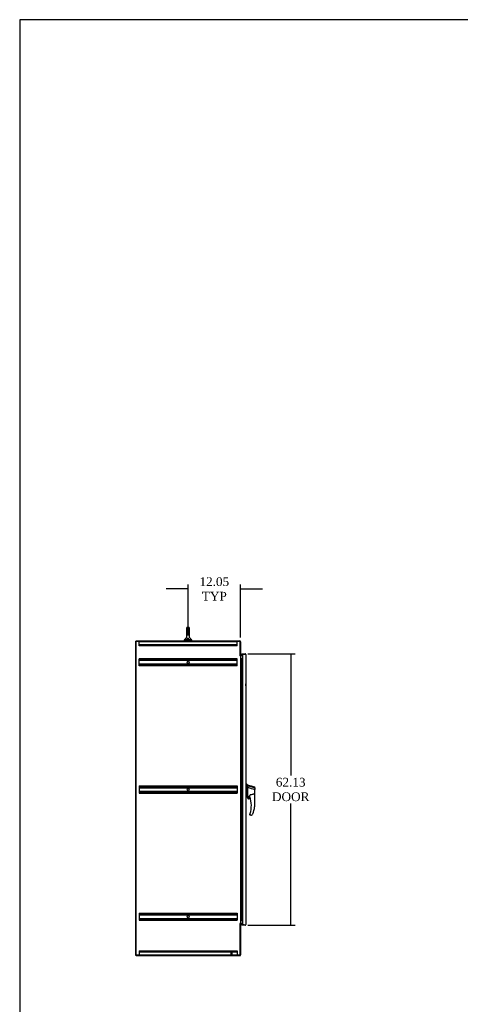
# Model space of a CAD drawing. Header units: inches. Extents: x 0 to 536, y 3 to 364.
# Tile 2 of 10: x 0 to 101, y 138 to 364. Entities that reach past the tile are written whole.
import ezdxf
from ezdxf.lldxf.tags import DXFTag

# ---------------------------------------------------------------- set-up
doc = ezdxf.new("R2010")
doc.units = ezdxf.units.IN
doc.header["$MEASUREMENT"] = 0
for name, color, linetype in [('COM42890-3', 7, 'Continuous'), ('COM44037', 7, 'Continuous'), ('COM48816', 7, 'Continuous'), ('COM54578-60', 7, 'Continuous'), ('COM70839-3', 7, 'Continuous'), ('COM71121-4', 7, 'Continuous'), ('COM71122-8', 7, 'Continuous'), ('COM71123-8', 7, 'Continuous'), ('Default', 7, 'Continuous'), ('GSK11033', 7, 'Continuous'), ('HAN13066', 7, 'Continuous'), ('LAB11936', 7, 'Continuous'), ('SCS00680', 7, 'Continuous'), ('STD21878', 7, 'Continuous'), ('WAF25362', 7, 'Continuous'), ('WAM254785', 7, 'Continuous')]:
    doc.layers.add(name, color=color, linetype=linetype)
doc.styles.add('SEACAD_Times_New_Roman', font='times.ttf')
tags = doc.linetypes.add('HIDDEN2', pattern=[0.1875, 0.125, -0.0625]).pattern_tags.tags
tags[6:7] = [DXFTag(74, 4), DXFTag(75, 0), DXFTag(340, '0'), DXFTag(46, 0.0), DXFTag(50, 0.0), DXFTag(44, 0.0), DXFTag(45, 0.0)]
tags[4:5] = [DXFTag(74, 4), DXFTag(75, 0), DXFTag(340, '0'), DXFTag(46, 0.0), DXFTag(50, 0.0), DXFTag(44, 0.0), DXFTag(45, 0.0)]
doc.dimstyles.new('HAMMOND_(STH_-_540x360)', dxfattribs={"dimtxt": 2, "dimasz": 2.5, "dimexe": 1, "dimexo": 1, "dimgap": 0.5, "dimtad": 0, "dimtih": 1, "dimtoh": 1, "dimzin": 0, "dimdsep": 46, "dimtxsty": 'SEACAD_Times_New_Roman', "dimblk1": '_SE_FILLED', "dimblk2": '_SE_FILLED', "dimsah": 1, "dimcen": 1, "dimadec": 0, "dimazin": 0, "dimtfac": 0.8, "dimtofl": 0, "dimtmove": 1, "dimatfit": 3, "dimfxl": 0, "dimtolj": 1, "dimtzin": 0, "dimarcsym": 0})

# ---------------------------------------------------------------- blocks, each defined once
blk = doc.blocks.new('SE4')
at = {"layer": 'COM42890-3', "color": 7, "linetype": 'HIDDEN2'}
for p, q in [((29.38, 215.58), (29.38, 215.72)), ((40.27, 215.72), (29.38, 215.72)), ((51.75, 215.62), (29.38, 215.62)), ((29.38, 214.86), (29.38, 215.58)), ((51.75, 214.94), (29.38, 214.94)), ((29.38, 214.72), (29.38, 214.86)), ((51.75, 214.81), (29.38, 214.81)), ((51.75, 214.72), (29.38, 214.72)), ((40.32, 215.72), (40.32, 215.62)), ((51.75, 215.72), (40.54, 215.72)), ((40.82, 215.62), (40.82, 215.72)), ((51.75, 215.58), (51.75, 215.72)), ((51.75, 214.86), (51.75, 215.58)), ((51.75, 214.72), (51.75, 214.86)), ((29.38, 211.59), (29.38, 211.73)), ((51.75, 211.73), (29.38, 211.73)), ((51.75, 211.63), (29.38, 211.63)), ((29.38, 210.24), (29.38, 211.59)), ((51.75, 211.41), (29.38, 211.41)), ((51.75, 211.31), (29.38, 211.31)), ((51.75, 210.52), (29.38, 210.52)), ((51.75, 210.42), (29.38, 210.42)), ((29.38, 210.1), (29.38, 210.24)), ((51.75, 210.2), (29.38, 210.2)), ((51.75, 210.1), (29.38, 210.1)), ((51.75, 211.59), (51.75, 211.73)), ((51.75, 210.24), (51.75, 211.59)), ((51.75, 210.1), (51.75, 210.24)), ((29.38, 182.6), (29.38, 182.46)), ((29.38, 182.6), (51.75, 182.6)), ((29.38, 182.5), (51.75, 182.5)), ((29.38, 182.46), (29.38, 181.11)), ((29.38, 182.28), (51.75, 182.28)), ((29.38, 182.18), (51.75, 182.18)), ((29.38, 181.39), (51.75, 181.39)), ((29.38, 181.29), (51.75, 181.29)), ((29.38, 181.11), (29.38, 180.97)), ((29.38, 181.07), (51.75, 181.07)), ((29.38, 180.97), (51.75, 180.97)), ((51.75, 182.6), (51.75, 182.46)), ((51.75, 182.46), (51.75, 181.11)), ((51.75, 181.11), (51.75, 180.97)), ((29.38, 153.47), (29.38, 153.33)), ((29.38, 153.47), (51.75, 153.47)), ((29.38, 153.37), (51.75, 153.37)), ((51.75, 153.47), (51.75, 153.33)), ((29.38, 153.33), (29.38, 151.98)), ((29.38, 153.15), (51.75, 153.15)), ((29.38, 153.05), (51.75, 153.05)), ((29.38, 152.26), (51.75, 152.26)), ((29.38, 152.16), (51.75, 152.16)), ((29.38, 151.98), (29.38, 151.84)), ((29.38, 151.94), (51.75, 151.94)), ((29.38, 151.84), (51.75, 151.84)), ((51.75, 153.33), (51.75, 151.98)), ((51.75, 151.98), (51.75, 151.84)), ((29.38, 144.85), (29.38, 144.71)), ((29.38, 144.85), (51.75, 144.85)), ((29.38, 144.75), (51.75, 144.75)), ((29.38, 144.71), (29.38, 143.99)), ((29.38, 144.63), (51.75, 144.63)), ((51.75, 144.85), (51.75, 144.71)), ((51.75, 144.71), (51.75, 143.99)), ((29.38, 143.99), (29.38, 143.85)), ((29.38, 143.94), (51.75, 143.94)), ((29.38, 143.85), (50.35, 143.85)), ((40.32, 143.94), (40.32, 143.85)), ((40.82, 143.85), (40.82, 143.94)), ((50.63, 143.85), (51.75, 143.85)), ((51.75, 143.99), (51.75, 143.85))]:
    blk.add_line(p, q, dxfattribs=at)
for centre in [(40.57, 210.91), (40.57, 181.78), (40.57, 152.65)]:
    blk.add_circle(centre, 0.25, dxfattribs=at)
at = {"layer": 'COM44037', "color": 7, "linetype": 'Continuous'}
for p, q in [((52.87, 212.85), (52.87, 212.75)), ((52.87, 212.85), (53.6, 212.85)), ((52.87, 212.75), (53.4, 212.75)), ((53, 212.75), (53, 150.82)), ((53.6, 212.75), (53, 212.75)), ((53.6, 212.75), (53.6, 212.75)), ((53.66, 212.75), (53.6, 212.75)), ((53.6, 212.75), (53.71, 212.75)), ((53.66, 212.75), (53.71, 212.79)), ((53.74, 212.7), (53.74, 150.87)), ((53.74, 212.7), (53.74, 212.7)), ((53.74, 212.7), (53.74, 212.7)), ((52.87, 150.72), (52.87, 150.82)), ((53.4, 150.82), (52.87, 150.82)), ((53.6, 150.72), (52.87, 150.72)), ((53, 150.82), (53.6, 150.82)), ((53.6, 150.82), (53.6, 150.82)), ((53.6, 150.82), (53.71, 150.82)), ((53.6, 150.82), (53.66, 150.82)), ((53.66, 150.82), (53.71, 150.78)), ((53.74, 150.87), (53.74, 150.86)), ((53.74, 150.86), (53.74, 150.86)), ((53.74, 150.86), (53.74, 150.86))]:
    blk.add_line(p, q, dxfattribs=at)
for centre, start, end in [((53.6, 212.7), 37.5036, 90), ((53.6, 212.7), 0.1561, 37.5036), ((53.6, 212.7), 0, 0.0762), ((53.6, 150.87), 270, 322.4964), ((53.6, 150.87), 322.4964, 359.8439), ((53.6, 150.87), 359.9238, 0)]:
    blk.add_arc(centre, 0.143, start, end, dxfattribs=at)
for points in [[(53.71, 212.75), (53.72, 212.74), (53.73, 212.74), (53.74, 212.72), (53.74, 212.72), (53.74, 212.71), (53.74, 212.71), (53.74, 212.7)], [(53.71, 150.82), (53.72, 150.83), (53.73, 150.83), (53.74, 150.85), (53.74, 150.85), (53.74, 150.86), (53.74, 150.86), (53.74, 150.86)]]:
    blk.add_open_spline(points, degree=3, knots=[0, 0, 0, 0, 0.5, 0.5, 0.75, 0.75, 1, 1, 1, 1], dxfattribs=at)
at = {"layer": 'COM48816', "color": 7, "linetype": 'Continuous'}
for p, q in [((28.52, 215.72), (28.52, 143.85)), ((28.52, 215.72), (28.65, 215.72)), ((28.52, 143.85), (28.65, 143.85))]:
    blk.add_line(p, q, dxfattribs=at)
at = {"layer": 'COM54578-60', "color": 7, "linetype": 'Continuous'}
for p, q in [((52.58, 211.78), (52.75, 211.78)), ((52.75, 211.78), (52.75, 211.78)), ((52.75, 211.78), (52.75, 210.78)), ((52.75, 210.78), (52.75, 211.78)), ((52.75, 210.78), (52.79, 210.78)), ((52.75, 208.78), (52.75, 209.78)), ((52.75, 209.78), (52.75, 208.78)), ((52.75, 209.78), (52.79, 209.78)), ((52.76, 211.78), (53, 211.78)), ((52.76, 211.78), (52.76, 210.78)), ((52.76, 209.79), (53, 209.79)), ((52.76, 209.78), (52.76, 208.78)), ((52.79, 210.78), (53, 210.78)), ((52.79, 210.78), (53, 210.78)), ((52.79, 209.78), (52.79, 210.78)), ((52.79, 209.78), (53, 209.78)), ((52.82, 211.79), (52.82, 211.82)), ((52.82, 211.82), (52.87, 211.82)), ((52.87, 211.79), (52.82, 211.79)), ((52.83, 211.79), (52.83, 211.78)), ((52.87, 211.82), (52.89, 211.82)), ((52.87, 211.79), (52.89, 211.79)), ((52.89, 211.82), (52.94, 211.82)), ((52.94, 211.79), (52.89, 211.79)), ((52.93, 211.78), (52.93, 211.79)), ((52.94, 211.82), (52.94, 211.79)), ((53, 211.78), (53, 211.78)), ((53, 210.78), (53, 211.78)), ((53, 209.78), (53, 210.78)), ((53, 208.78), (53, 209.79)), ((52.75, 208.78), (52.79, 208.78)), ((52.75, 206.78), (52.75, 207.78)), ((52.75, 207.78), (52.75, 206.78)), ((52.75, 207.78), (52.79, 207.78)), ((52.76, 207.79), (53, 207.79)), ((52.76, 207.78), (52.76, 206.78)), ((52.79, 208.78), (53, 208.78)), ((52.79, 208.78), (53, 208.78)), ((52.79, 207.78), (52.79, 208.78)), ((52.79, 207.78), (53, 207.78)), ((53, 207.78), (53, 208.78)), ((53, 206.78), (53, 207.79)), ((52.75, 206.78), (52.79, 206.78)), ((52.75, 204.78), (52.75, 205.78)), ((52.75, 205.78), (52.75, 204.78)), ((52.75, 205.78), (52.79, 205.78)), ((52.76, 205.79), (53, 205.79)), ((52.76, 205.78), (52.76, 204.78)), ((52.79, 206.78), (53, 206.78)), ((52.79, 206.78), (53, 206.78)), ((52.79, 205.78), (52.79, 206.78)), ((52.79, 205.78), (53, 205.78)), ((53, 205.78), (53, 206.78)), ((53, 204.78), (53, 205.79)), ((52.75, 204.78), (52.79, 204.78)), ((52.75, 202.78), (52.75, 203.78)), ((52.75, 203.78), (52.75, 202.78)), ((52.75, 203.78), (52.79, 203.78)), ((52.76, 203.79), (53, 203.79)), ((52.76, 203.78), (52.76, 202.78)), ((52.79, 204.78), (53, 204.78)), ((52.79, 204.78), (53, 204.78)), ((52.79, 203.78), (52.79, 204.78)), ((52.79, 203.78), (53, 203.78)), ((53, 203.78), (53, 204.78)), ((53, 202.78), (53, 203.79)), ((52.75, 202.78), (52.79, 202.78)), ((52.75, 200.78), (52.75, 201.78)), ((52.75, 201.78), (52.75, 200.78)), ((52.75, 201.78), (52.79, 201.78)), ((52.75, 200.78), (52.79, 200.78)), ((52.76, 201.79), (53, 201.79)), ((52.76, 201.78), (52.76, 200.78)), ((52.79, 202.78), (53, 202.78)), ((52.79, 202.78), (53, 202.78)), ((52.79, 201.78), (52.79, 202.78)), ((52.79, 201.78), (53, 201.78)), ((52.79, 200.78), (53, 200.78)), ((52.79, 200.78), (53, 200.78)), ((52.79, 199.78), (52.79, 200.78)), ((53, 201.78), (53, 202.78)), ((53, 200.78), (53, 201.79)), ((53, 199.78), (53, 200.78)), ((52.75, 198.78), (52.75, 199.78)), ((52.75, 199.78), (52.75, 198.78)), ((52.75, 199.78), (52.79, 199.78)), ((52.75, 198.78), (52.79, 198.78)), ((52.76, 199.79), (53, 199.79)), ((52.76, 199.78), (52.76, 198.78)), ((52.79, 199.78), (53, 199.78)), ((52.79, 198.78), (53, 198.78)), ((52.79, 198.78), (53, 198.78)), ((52.79, 197.78), (52.79, 198.78)), ((53, 198.78), (53, 199.79)), ((53, 197.78), (53, 198.78)), ((52.75, 196.78), (52.75, 197.78)), ((52.75, 197.78), (52.75, 196.78)), ((52.75, 197.78), (52.79, 197.78)), ((52.75, 196.78), (52.79, 196.78)), ((52.76, 197.79), (53, 197.79)), ((52.76, 197.78), (52.76, 196.78)), ((52.79, 197.78), (53, 197.78)), ((52.79, 196.78), (53, 196.78)), ((52.79, 196.78), (53, 196.78)), ((52.79, 195.78), (52.79, 196.78)), ((53, 196.78), (53, 197.79)), ((53, 195.78), (53, 196.78)), ((52.75, 194.78), (52.75, 195.78)), ((52.75, 195.78), (52.75, 194.78)), ((52.75, 195.78), (52.79, 195.78)), ((52.75, 194.78), (52.79, 194.78)), ((52.76, 195.79), (53, 195.79)), ((52.76, 195.78), (52.76, 194.78)), ((52.79, 195.78), (53, 195.78)), ((52.79, 194.78), (53, 194.78)), ((52.79, 194.78), (53, 194.78)), ((52.79, 193.78), (52.79, 194.78)), ((53, 194.78), (53, 195.79)), ((53, 193.78), (53, 194.78)), ((52.75, 192.78), (52.75, 193.78)), ((52.75, 193.78), (52.75, 192.78)), ((52.75, 193.78), (52.79, 193.78)), ((52.75, 192.78), (52.79, 192.78)), ((52.75, 190.78), (52.75, 191.78)), ((52.75, 191.78), (52.75, 190.78)), ((52.75, 191.78), (52.79, 191.78)), ((52.76, 193.79), (53, 193.79)), ((52.76, 193.78), (52.76, 192.78)), ((52.76, 191.79), (53, 191.79)), ((52.76, 191.78), (52.76, 190.78)), ((52.79, 193.78), (53, 193.78)), ((52.79, 192.78), (53, 192.78)), ((52.79, 192.78), (53, 192.78)), ((52.79, 191.78), (52.79, 192.78)), ((52.79, 191.78), (53, 191.78)), ((53, 192.78), (53, 193.79)), ((53, 191.78), (53, 192.78)), ((53, 190.78), (53, 191.79)), ((52.75, 190.78), (52.79, 190.78)), ((52.75, 188.78), (52.75, 189.78)), ((52.75, 189.78), (52.75, 188.78)), ((52.75, 189.78), (52.79, 189.78)), ((52.76, 189.79), (53, 189.79)), ((52.76, 189.78), (52.76, 188.78)), ((52.79, 190.78), (53, 190.78)), ((52.79, 190.78), (53, 190.78)), ((52.79, 189.78), (52.79, 190.78)), ((52.79, 189.78), (53, 189.78)), ((53, 189.78), (53, 190.78)), ((53, 188.78), (53, 189.79)), ((52.75, 188.78), (52.79, 188.78)), ((52.75, 186.78), (52.75, 187.78)), ((52.75, 187.78), (52.75, 186.78)), ((52.75, 187.78), (52.79, 187.78)), ((52.76, 187.79), (53, 187.79)), ((52.76, 187.78), (52.76, 186.78)), ((52.79, 188.78), (53, 188.78)), ((52.79, 188.78), (53, 188.78)), ((52.79, 187.78), (52.79, 188.78)), ((52.79, 187.78), (53, 187.78)), ((53, 187.78), (53, 188.78)), ((53, 186.78), (53, 187.79)), ((52.75, 186.78), (52.79, 186.78)), ((52.75, 184.78), (52.75, 185.78)), ((52.75, 185.78), (52.75, 184.78)), ((52.75, 185.78), (52.79, 185.78)), ((52.76, 185.79), (53, 185.79)), ((52.76, 185.78), (52.76, 184.78)), ((52.79, 186.78), (53, 186.78)), ((52.79, 186.78), (53, 186.78)), ((52.79, 185.78), (52.79, 186.78)), ((52.79, 185.78), (53, 185.78)), ((53, 185.78), (53, 186.78)), ((53, 184.78), (53, 185.79)), ((52.75, 184.78), (52.79, 184.78)), ((52.75, 182.78), (52.75, 183.78)), ((52.75, 183.78), (52.75, 182.78)), ((52.75, 183.78), (52.79, 183.78)), ((52.75, 182.78), (52.79, 182.78)), ((52.76, 183.79), (53, 183.79)), ((52.76, 183.78), (52.76, 182.78)), ((52.79, 184.78), (53, 184.78)), ((52.79, 184.78), (53, 184.78)), ((52.79, 183.78), (52.79, 184.78)), ((52.79, 183.78), (53, 183.78)), ((52.79, 182.78), (53, 182.78)), ((52.79, 182.78), (53, 182.78)), ((52.79, 181.78), (52.79, 182.78)), ((53, 183.78), (53, 184.78)), ((53, 182.78), (53, 183.79)), ((53, 181.78), (53, 182.78)), ((52.75, 180.78), (52.75, 181.78)), ((52.75, 181.78), (52.75, 180.78)), ((52.75, 181.78), (52.79, 181.78)), ((52.75, 180.78), (52.79, 180.78)), ((52.76, 181.79), (53, 181.79)), ((52.76, 181.78), (52.76, 180.78)), ((52.79, 181.78), (53, 181.78)), ((52.79, 180.78), (53, 180.78)), ((52.79, 180.78), (53, 180.78)), ((52.79, 179.78), (52.79, 180.78)), ((53, 180.78), (53, 181.79)), ((53, 179.78), (53, 180.78)), ((52.75, 178.78), (52.75, 179.78)), ((52.75, 179.78), (52.75, 178.78)), ((52.75, 179.78), (52.79, 179.78)), ((52.75, 178.78), (52.79, 178.78)), ((52.76, 179.79), (53, 179.79)), ((52.76, 179.78), (52.76, 178.78)), ((52.79, 179.78), (53, 179.78)), ((52.79, 178.78), (53, 178.78)), ((52.79, 178.78), (53, 178.78)), ((52.79, 177.78), (52.79, 178.78)), ((53, 178.78), (53, 179.79)), ((53, 177.78), (53, 178.78)), ((52.75, 176.78), (52.75, 177.78)), ((52.75, 177.78), (52.75, 176.78)), ((52.75, 177.78), (52.79, 177.78)), ((52.75, 176.78), (52.79, 176.78)), ((52.76, 177.79), (53, 177.79)), ((52.76, 177.78), (52.76, 176.78)), ((52.79, 177.78), (53, 177.78)), ((52.79, 176.78), (53, 176.78)), ((52.79, 176.78), (53, 176.78)), ((52.79, 175.78), (52.79, 176.78)), ((53, 176.78), (53, 177.79)), ((53, 175.78), (53, 176.78)), ((52.75, 174.78), (52.75, 175.78)), ((52.75, 175.78), (52.75, 174.78)), ((52.75, 175.78), (52.79, 175.78)), ((52.75, 174.78), (52.79, 174.78)), ((52.75, 172.78), (52.75, 173.78)), ((52.75, 173.78), (52.75, 172.78)), ((52.75, 173.78), (52.79, 173.78)), ((52.76, 175.79), (53, 175.79)), ((52.76, 175.78), (52.76, 174.78)), ((52.76, 173.79), (53, 173.79)), ((52.76, 173.78), (52.76, 172.78)), ((52.79, 175.78), (53, 175.78)), ((52.79, 174.78), (53, 174.78)), ((52.79, 174.78), (53, 174.78)), ((52.79, 173.78), (52.79, 174.78)), ((52.79, 173.78), (53, 173.78)), ((53, 174.78), (53, 175.79)), ((53, 173.78), (53, 174.78)), ((53, 172.78), (53, 173.79)), ((52.75, 172.78), (52.79, 172.78)), ((52.75, 170.78), (52.75, 171.78)), ((52.75, 171.78), (52.75, 170.78)), ((52.75, 171.78), (52.79, 171.78)), ((52.76, 171.79), (53, 171.79)), ((52.76, 171.78), (52.76, 170.78)), ((52.79, 172.78), (53, 172.78)), ((52.79, 172.78), (53, 172.78)), ((52.79, 171.78), (52.79, 172.78)), ((52.79, 171.78), (53, 171.78)), ((53, 171.78), (53, 172.78)), ((53, 170.78), (53, 171.79)), ((52.75, 170.78), (52.79, 170.78)), ((52.75, 168.78), (52.75, 169.78)), ((52.75, 169.78), (52.75, 168.78)), ((52.75, 169.78), (52.79, 169.78)), ((52.76, 169.79), (53, 169.79)), ((52.76, 169.78), (52.76, 168.78)), ((52.79, 170.78), (53, 170.78)), ((52.79, 170.78), (53, 170.78)), ((52.79, 169.78), (52.79, 170.78)), ((52.79, 169.78), (53, 169.78)), ((53, 169.78), (53, 170.78)), ((53, 168.78), (53, 169.79)), ((52.75, 168.78), (52.79, 168.78)), ((52.75, 166.78), (52.75, 167.78)), ((52.75, 167.78), (52.75, 166.78)), ((52.75, 167.78), (52.79, 167.78)), ((52.76, 167.79), (53, 167.79)), ((52.76, 167.78), (52.76, 166.78)), ((52.79, 168.78), (53, 168.78)), ((52.79, 168.78), (53, 168.78)), ((52.79, 167.78), (52.79, 168.78)), ((52.79, 167.78), (53, 167.78)), ((53, 167.78), (53, 168.78)), ((53, 166.78), (53, 167.79)), ((52.75, 166.78), (52.79, 166.78)), ((52.75, 164.78), (52.75, 165.78)), ((52.75, 165.78), (52.75, 164.78)), ((52.75, 165.78), (52.79, 165.78)), ((52.75, 164.78), (52.79, 164.78)), ((52.76, 165.79), (53, 165.79)), ((52.76, 165.78), (52.76, 164.78)), ((52.79, 166.78), (53, 166.78)), ((52.79, 166.78), (53, 166.78)), ((52.79, 165.78), (52.79, 166.78)), ((52.79, 165.78), (53, 165.78)), ((52.79, 164.78), (53, 164.78)), ((52.79, 164.78), (53, 164.78)), ((52.79, 163.78), (52.79, 164.78)), ((53, 165.78), (53, 166.78)), ((53, 164.78), (53, 165.79)), ((53, 163.78), (53, 164.78)), ((52.75, 162.78), (52.75, 163.78)), ((52.75, 163.78), (52.75, 162.78)), ((52.75, 163.78), (52.79, 163.78)), ((52.75, 162.78), (52.79, 162.78)), ((52.76, 163.79), (53, 163.79)), ((52.76, 163.78), (52.76, 162.78)), ((52.79, 163.78), (53, 163.78)), ((52.79, 162.78), (53, 162.78)), ((52.79, 162.78), (53, 162.78)), ((52.79, 161.78), (52.79, 162.78)), ((53, 162.78), (53, 163.79)), ((53, 161.78), (53, 162.78)), ((52.75, 160.78), (52.75, 161.78)), ((52.75, 161.78), (52.75, 160.78)), ((52.75, 161.78), (52.79, 161.78)), ((52.75, 160.78), (52.79, 160.78)), ((52.76, 161.79), (53, 161.79)), ((52.76, 161.78), (52.76, 160.78)), ((52.79, 161.78), (53, 161.78)), ((52.79, 160.78), (53, 160.78)), ((52.79, 160.78), (53, 160.78)), ((52.79, 159.78), (52.79, 160.78)), ((53, 160.78), (53, 161.79)), ((53, 159.78), (53, 160.78)), ((52.75, 158.78), (52.75, 159.78)), ((52.75, 159.78), (52.75, 158.78)), ((52.75, 159.78), (52.79, 159.78)), ((52.75, 158.78), (52.79, 158.78)), ((52.76, 159.79), (53, 159.79)), ((52.76, 159.78), (52.76, 158.78)), ((52.79, 159.78), (53, 159.78)), ((52.79, 158.78), (53, 158.78)), ((52.79, 158.78), (53, 158.78)), ((52.79, 157.78), (52.79, 158.78)), ((53, 158.78), (53, 159.79)), ((53, 157.78), (53, 158.78)), ((52.75, 156.78), (52.75, 157.78)), ((52.75, 157.78), (52.75, 156.78)), ((52.75, 157.78), (52.79, 157.78)), ((52.75, 156.78), (52.79, 156.78)), ((52.75, 154.78), (52.75, 155.78)), ((52.75, 155.78), (52.75, 154.78)), ((52.75, 155.78), (52.79, 155.78)), ((52.76, 157.79), (53, 157.79)), ((52.76, 157.78), (52.76, 156.78)), ((52.76, 155.79), (53, 155.79)), ((52.76, 155.78), (52.76, 154.78)), ((52.79, 157.78), (53, 157.78)), ((52.79, 156.78), (53, 156.78)), ((52.79, 156.78), (53, 156.78)), ((52.79, 155.78), (52.79, 156.78)), ((52.79, 155.78), (53, 155.78)), ((53, 156.78), (53, 157.79)), ((53, 155.78), (53, 156.78)), ((53, 154.78), (53, 155.79)), ((52.75, 154.78), (52.79, 154.78)), ((52.75, 152.78), (52.75, 153.78)), ((52.75, 153.78), (52.75, 152.78)), ((52.75, 153.78), (52.79, 153.78)), ((52.76, 153.79), (53, 153.79)), ((52.76, 153.78), (52.76, 152.78)), ((52.79, 154.78), (53, 154.78)), ((52.79, 154.78), (53, 154.78)), ((52.79, 153.78), (52.79, 154.78)), ((52.79, 153.78), (53, 153.78)), ((53, 153.78), (53, 154.78)), ((53, 152.78), (53, 153.79)), ((52.58, 151.78), (52.79, 151.78)), ((52.75, 152.78), (52.79, 152.78)), ((53, 152.78), (52.76, 152.78)), ((52.79, 151.78), (52.79, 152.78)), ((52.79, 152.78), (53, 152.78)), ((52.79, 151.78), (53, 151.78)), ((52.83, 152.78), (52.83, 152.78)), ((52.93, 152.78), (52.93, 152.78)), ((52.93, 152.78), (52.93, 152.78)), ((53, 152.78), (53, 152.78)), ((53, 151.78), (53, 152.78)), ((53, 151.78), (53, 151.78))]:
    blk.add_line(p, q, dxfattribs=at)
at = {"layer": 'COM70839-3', "color": 7, "linetype": 'Continuous'}
for p, q in [((52.51, 212.44), (52.49, 212.47)), ((52.51, 151.13), (52.49, 151.1))]:
    blk.add_line(p, q, dxfattribs=at)
at = {"layer": 'COM71121-4', "color": 7, "linetype": 'Continuous'}
for p, q in [((28.65, 143.85), (28.65, 215.72)), ((28.65, 215.72), (52.49, 215.72)), ((52.49, 212.47), (52.49, 215.72)), ((52.39, 212.47), (52.49, 212.47)), ((52.39, 212.44), (52.58, 212.44)), ((52.58, 212.44), (52.58, 151.13)), ((52.68, 212.44), (52.58, 212.44)), ((52.68, 212.44), (53, 212.44)), ((52.58, 151.13), (52.39, 151.13)), ((52.39, 151.1), (52.49, 151.1)), ((52.49, 143.85), (52.49, 151.1)), ((52.58, 151.13), (52.68, 151.13)), ((53, 151.13), (52.68, 151.13)), ((52.49, 143.85), (28.65, 143.85))]:
    blk.add_line(p, q, dxfattribs=at)
for centre in [(52.39, 212.45), (52.39, 151.11)]:
    blk.add_arc(centre, 0.015, 90, 270, dxfattribs=at)
at = {"layer": 'COM71122-8', "color": 7, "linetype": 'Continuous'}
for p, q in [((28.65, 215.81), (52.39, 215.81)), ((28.65, 215.72), (28.65, 215.81)), ((52.58, 215.62), (52.58, 212.47)), ((52.49, 212.47), (52.58, 212.47)), ((53, 212.53), (52.68, 212.53))]:
    blk.add_line(p, q, dxfattribs=at)
for centre, radius, start, end in [((52.39, 215.62), 0.19, 0, 90), ((52.68, 212.63), 0.19, 237.3631, 270), ((52.68, 212.63), 0.095, 180, 270)]:
    blk.add_arc(centre, radius, start, end, dxfattribs=at)
at = {"layer": 'COM71123-8', "color": 7, "linetype": 'Continuous'}
for p, q in [((52.49, 151.1), (52.58, 151.1)), ((52.58, 151.1), (52.58, 143.94)), ((52.68, 151.03), (53, 151.03)), ((28.65, 143.85), (28.65, 143.75)), ((28.65, 143.75), (52.39, 143.75))]:
    blk.add_line(p, q, dxfattribs=at)
for centre, radius, start, end in [((52.68, 150.94), 0.19, 90, 122.6369), ((52.68, 150.94), 0.095, 90, 180), ((52.39, 143.94), 0.19, 270, 0)]:
    blk.add_arc(centre, radius, start, end, dxfattribs=at)
at = {"layer": 'GSK11033', "color": 7, "linetype": 'Continuous'}
for p, q in [((53.34, 212.75), (53.34, 212.75)), ((53.4, 212.75), (53.65, 212.75)), ((53.4, 212.75), (53.4, 212.75)), ((53.65, 212.75), (53.65, 212.75)), ((53.4, 150.82), (53.65, 150.82)), ((53.4, 150.82), (53.4, 150.82)), ((53.65, 150.82), (53.65, 150.82))]:
    blk.add_line(p, q, dxfattribs=at)
at = {"layer": 'HAN13066', "color": 7, "linetype": 'Continuous'}
for p, q in [((53.83, 183.13), (53.74, 183.13)), ((53.82, 183.13), (53.82, 182.97)), ((54.18, 182.83), (53.82, 183.13)), ((53.82, 182.97), (53.82, 182.89)), ((53.82, 182.89), (53.82, 182.83)), ((53.82, 182.83), (54.18, 182.72)), ((53.82, 182.83), (53.82, 180.4)), ((54.18, 182.76), (54.18, 182.83)), ((54.18, 182.76), (54.18, 182.74)), ((54.18, 182.74), (54.18, 182.72)), ((54.18, 182.72), (54.18, 182.29)), ((54.18, 182.72), (55.82, 182.15)), ((53.82, 180.4), (53.82, 180.11)), ((54.18, 182.29), (54.18, 180.79)), ((54.18, 180.79), (54.18, 180.52)), ((54.18, 180.52), (54.18, 180.31)), ((54.72, 180.13), (54.72, 180.4)), ((55.78, 180.47), (55.78, 177.8)), ((55.8, 181.8), (55.8, 181.8)), ((55.86, 182.12), (55.86, 182.34)), ((55.86, 182.12), (55.86, 181.8)), ((55.86, 179.93), (55.86, 181.8)), ((53.82, 179.96), (53.74, 179.96)), ((53.82, 180.11), (53.82, 179.96)), ((54.18, 180.31), (54.18, 180.28)), ((54.18, 180.28), (54.18, 180.27)), ((54.18, 180.27), (54.18, 180.26)), ((54.18, 180.26), (54.24, 180.25)), ((54.24, 179.78), (54.24, 180.25)), ((54.24, 179.78), (54.82, 179.78)), ((54.85, 179.66), (54.37, 179.66)), ((55.78, 179.88), (55.78, 179.88)), ((54.72, 175.97), (54.72, 176.15)), ((54.93, 175.91), (54.78, 175.91)), ((55.22, 176), (55.22, 176))]:
    blk.add_line(p, q, dxfattribs=at)
for radius in [0.202, 0.188]:
    blk.add_circle((54.5, 179.99), radius, dxfattribs=at)
for centre, radius, start, end in [((360.1, 1321.52), 1179.06, 254.96193, 255.04483), ((55.8, 182.34), 0.06, 0, 73.9026), ((90.59, 136.82), 56.69, 129.9653, 130.4351), ((54.37, 179.78), 0.125, 180, 193.8865), ((54.37, 179.78), 0.125, 193.8865, 229.4642), ((54.37, 179.78), 0.125, 229.4642, 270), ((54.78, 180.13), 0.06, 180, 197.895), ((48.61, 178.14), 6.42, 342.9898, 17.895), ((54.78, 176.15), 0.06, 162.105, 180), ((54.78, 175.97), 0.06, 180, 270), ((54.93, 176.41), 0.5, 270, 304.5623), ((54.93, 176.41), 0.5, 304.5623, 340.2854), ((48.44, 178.74), 7.4, 340.2854, 352.739)]:
    blk.add_arc(centre, radius, start, end, dxfattribs=at)
blk.add_ellipse((55.8, 179.93), major_axis=(-0.06, 0), ratio=0.999979, start_param=1.333204, end_param=3.141717, dxfattribs=at)
for points in [[(54.18, 182.29), (54.72, 182.13), (55.26, 181.96), (55.8, 181.8)], [(54.27, 180.25), (54.42, 180.22), (54.57, 180.18), (54.72, 180.15)]]:
    blk.add_open_spline(points, degree=3, dxfattribs=at)
for points, knots in [([(54.72, 180.4), (54.72, 180.41), (54.72, 180.42), (54.72, 180.43), (54.72, 180.44), (54.72, 180.46), (54.73, 180.47), (54.73, 180.5), (54.74, 180.51), (54.75, 180.53), (54.75, 180.54), (54.76, 180.54), (54.76, 180.55), (54.77, 180.55), (54.77, 180.55), (54.78, 180.55)], [0, 0, 0, 0, 0.125, 0.125, 0.25, 0.25, 0.5, 0.5, 0.75, 0.75, 0.875, 0.875, 0.9375, 0.9375, 1, 1, 1, 1]), ([(55.69, 180.79), (55.62, 180.76), (55.54, 180.73), (55.39, 180.68), (55.32, 180.66), (55.09, 180.6), (54.93, 180.58), (54.78, 180.55)], [0, 0, 0, 0, 0.25, 0.25, 0.5, 0.5, 1, 1, 1, 1]), ([(55.69, 180.79), (55.69, 180.79), (55.69, 180.79), (55.7, 180.79), (55.7, 180.79), (55.7, 180.79), (55.71, 180.79), (55.71, 180.78), (55.72, 180.78), (55.72, 180.77), (55.72, 180.77), (55.73, 180.76), (55.73, 180.75), (55.74, 180.74), (55.74, 180.74), (55.75, 180.71), (55.75, 180.7), (55.76, 180.67), (55.76, 180.66), (55.77, 180.62), (55.77, 180.59), (55.78, 180.53), (55.78, 180.5), (55.78, 180.47)], [0, 0, 0, 0, 0.015625, 0.015625, 0.03125, 0.03125, 0.0625, 0.0625, 0.09375, 0.09375, 0.125, 0.125, 0.1875, 0.1875, 0.25, 0.25, 0.375, 0.375, 0.5, 0.5, 0.75, 0.75, 1, 1, 1, 1]), ([(55.8, 181.8), (55.81, 181.8), (55.82, 181.8), (55.83, 181.8), (55.84, 181.8), (55.85, 181.8), (55.85, 181.8), (55.85, 181.8), (55.85, 181.8), (55.86, 181.8), (55.86, 181.8), (55.86, 181.8), (55.86, 181.8), (55.86, 181.8)], [0, 0, 0, 0, 0.25, 0.25, 0.5, 0.5, 0.625, 0.625, 0.75, 0.75, 0.875, 0.875, 1, 1, 1, 1]), ([(55.82, 182.15), (55.83, 182.15), (55.84, 182.14), (55.85, 182.13), (55.86, 182.12), (55.86, 182.12)], [0, 0, 0, 0, 0.5, 0.5, 1, 1, 1, 1]), ([(54.24, 180.25), (54.24, 180.25), (54.24, 180.25), (54.25, 180.25), (54.25, 180.25), (54.26, 180.25), (54.27, 180.25), (54.27, 180.25)], [0, 0, 0, 0, 0.25, 0.25, 0.5, 0.5, 1, 1, 1, 1]), ([(54.72, 176.17), (54.72, 176.17), (54.72, 176.17), (54.72, 176.17), (54.72, 176.17), (54.72, 176.18), (54.73, 176.18), (54.73, 176.19), (54.73, 176.2), (54.74, 176.23), (54.75, 176.24), (54.75, 176.26)], [0, 0, 0, 0, 0.0625, 0.0625, 0.125, 0.125, 0.25, 0.25, 0.5, 0.5, 1, 1, 1, 1]), ([(55.78, 177.8), (55.78, 177.8), (55.78, 177.8), (55.78, 177.8), (55.77, 177.8), (55.77, 177.8), (55.77, 177.8), (55.76, 177.8), (55.76, 177.8), (55.74, 177.8), (55.73, 177.8), (55.72, 177.81), (55.71, 177.81), (55.7, 177.81), (55.69, 177.81), (55.69, 177.81)], [0, 0, 0, 0, 0.125, 0.125, 0.25, 0.25, 0.375, 0.375, 0.5, 0.5, 0.75, 0.75, 0.875, 0.875, 1, 1, 1, 1])]:
    blk.add_open_spline(points, degree=3, knots=knots, dxfattribs=at)
at = {"layer": 'LAB11936', "color": 7, "linetype": 'Continuous'}
for p, q in [((53.74, 206.85), (53.77, 206.85)), ((53.77, 206.85), (53.77, 206.47)), ((53.77, 206.47), (53.77, 199.47)), ((53.8, 205.99), (53.77, 205.99)), ((53.8, 205.99), (53.77, 205.99)), ((53.81, 205.99), (53.77, 205.99)), ((53.77, 205.54), (53.81, 205.54)), ((53.8, 205.49), (53.77, 205.49)), ((53.8, 205.54), (53.8, 205.99)), ((53.8, 205.49), (53.8, 205.53)), ((53.74, 199.1), (53.77, 199.1)), ((53.77, 199.47), (53.77, 199.1))]:
    blk.add_line(p, q, dxfattribs=at)
at = {"layer": 'SCS00680', "color": 7, "linetype": 'Continuous'}
for p, q in [((40.2, 216.59), (39.92, 216.27)), ((40.2, 218.67), (40.2, 216.6)), ((40.2, 216.6), (40.2, 216.6)), ((40.87, 216.6), (40.87, 218.67)), ((40.87, 216.6), (40.87, 216.6)), ((41.15, 216.27), (40.88, 216.59)), ((39.91, 216.23), (39.91, 216.11)), ((41.16, 216.11), (41.16, 216.23))]:
    blk.add_line(p, q, dxfattribs=at)
for centre, radius, start, end in [((40.54, 218.67), 0.331, 0, 180), ((39.97, 216.23), 0.06, 140.3214, 180), ((39.97, 216.11), 0.06, 180, 270), ((41.1, 216.11), 0.06, 270, 0), ((41.1, 216.23), 0.06, 0, 39.6786)]:
    blk.add_arc(centre, radius, start, end, dxfattribs=at)
blk.add_open_spline([(40.2, 216.61), (40.2, 216.61), (40.2, 216.6), (40.2, 216.59), (40.21, 216.58), (40.21, 216.54), (40.23, 216.51), (40.28, 216.46), (40.32, 216.43), (40.42, 216.4), (40.48, 216.39), (40.61, 216.39), (40.67, 216.4), (40.72, 216.42)], degree=3, knots=[0.6999936, 0.6999936, 0.6999936, 0.6999936, 0.71875, 0.71875, 0.75, 0.75, 0.8125, 0.8125, 0.875, 0.875, 0.9375, 0.9375, 1, 1, 1, 1], dxfattribs=at)
at = {"layer": 'STD21878', "color": 7, "linetype": 'HIDDEN2'}
for p, q in [((50.36, 144.6), (50.61, 144.6)), ((50.36, 144.6), (50.36, 143.88)), ((50.61, 143.88), (50.61, 144.6)), ((50.35, 143.88), (50.63, 143.88)), ((50.35, 143.88), (50.35, 143.85)), ((50.35, 143.85), (50.63, 143.85)), ((50.63, 143.85), (50.63, 143.88))]:
    blk.add_line(p, q, dxfattribs=at)
at = {"layer": 'WAF25362', "color": 7, "linetype": 'Continuous'}
for p, q in [((41.41, 216.05), (39.66, 216.05)), ((39.66, 216.05), (39.66, 215.94)), ((41.41, 215.94), (39.66, 215.94)), ((41.41, 215.94), (41.41, 216.05))]:
    blk.add_line(p, q, dxfattribs=at)
at = {"layer": 'WAM254785', "color": 7, "linetype": 'Continuous'}
for p, q in [((39.79, 215.94), (39.79, 215.81)), ((41.29, 215.81), (41.29, 215.94))]:
    blk.add_line(p, q, dxfattribs=at)
blk = doc.blocks.new('_SE_FILLED')
at = {"color": 0}
blk.add_line((0, 0), (-1, 0), dxfattribs=at)
blk.add_solid([(0, 0), (-1, -0.1665), (-1, 0.1665), (0, 0)], dxfattribs=at)
blk = doc.blocks.new('*D78')
at = {"layer": 'Default', "color": 0, "linetype": 'Continuous', "lineweight": -2}
for p, q in [((52.21, 218.47), (63.01, 218.47)), ((62.01, 215.97), (62.01, 190.6)), ((62.01, 158.85), (62.01, 184.22)), ((52.21, 156.35), (63.01, 156.35))]:
    blk.add_line(p, q, dxfattribs=at)
at = {"layer": 'Defpoints', "color": 0, "linetype": 'Continuous'}
for p in [(51.21, 218.47), (51.21, 156.35), (62.01, 156.35)]:
    blk.add_point(p, dxfattribs=at)
at = {"layer": 'Default', "color": 0, "linetype": 'Continuous', "lineweight": -2, "xscale": 2.5, "yscale": 2.5, "zscale": 2.5}
for p, rotation in [((62.01, 218.47), 90), ((62.01, 156.35), 270)]:
    blk.add_blockref('_SE_FILLED', p, dxfattribs=dict(at, rotation=rotation))
at = {"layer": 'Default', "color": 0, "linetype": 'Continuous', "insert": (62.01, 187.41), "char_height": 2, "attachment_point": 5, "style": 'SEACAD_Times_New_Roman'}
blk.add_mtext('\\A1;\\A1;62.13\\PDOOR ', dxfattribs=at)
blk = doc.blocks.new('*D81')
at = {"layer": 'Default', "color": 0, "linetype": 'Continuous', "lineweight": -2}
for p, q in [((36.01, 233.35), (33.51, 233.35)), ((38.51, 222.67), (38.51, 234.35)), ((50.56, 222.25), (50.56, 234.35)), ((53.06, 233.35), (55.56, 233.35))]:
    blk.add_line(p, q, dxfattribs=at)
at = {"layer": 'Defpoints', "color": 0, "linetype": 'Continuous'}
for p in [(38.51, 233.35), (38.51, 221.67), (50.56, 221.25)]:
    blk.add_point(p, dxfattribs=at)
at = {"layer": 'Default', "color": 0, "linetype": 'Continuous', "lineweight": -2, "xscale": 2.5, "yscale": 2.5, "zscale": 2.5}
blk.add_blockref('_SE_FILLED', (38.51, 233.35), dxfattribs=at)
at = {"layer": 'Default', "color": 0, "linetype": 'Continuous', "lineweight": -2, "xscale": 2.5, "yscale": 2.5, "zscale": 2.5, "rotation": 180}
blk.add_blockref('_SE_FILLED', (50.56, 233.35), dxfattribs=at)
at = {"layer": 'Default', "color": 0, "linetype": 'Continuous', "insert": (44.53, 233.35), "char_height": 2, "attachment_point": 5, "style": 'SEACAD_Times_New_Roman'}
blk.add_mtext('\\A1;\\A1;12.05\\PTYP', dxfattribs=at)
blk = doc.blocks.new('BORDER')
at = {"layer": 'Default', "color": 7, "linetype": 'Continuous'}
for p, q in [((0, 27.86), (-41.86, 27.86)), ((-41.86, 27.86), (-41.86, 0))]:
    blk.add_line(p, q, dxfattribs=at)

msp = doc.modelspace()

# ---------------------------------------------------------------- block references
at = {"layer": 'Default', "color": 7, "xscale": 12.8, "yscale": 12.8, "zscale": 12.8}
msp.add_blockref('BORDER', (535.808, 7.103), dxfattribs=at)
at = {"layer": 'Default'}
msp.add_blockref('SE4', (-2.026, 5.627), dxfattribs=at)

# ---------------------------------------------------------------- dimensions: what is measured, and where the dimension line sits
at = {"layer": 'Default', "color": 7, "linetype": 'Continuous'}
dim = msp.add_linear_dim(base=(38.5096, 233.3547), p1=(50.5551, 221.2505), p2=(38.5096, 221.6745), text='\\A1;<>\\PTYP', dimstyle='HAMMOND_(STH_-_540x360)', override={"dimtmove": 0}, dxfattribs=at)
dim.commit()
dim.dimension.update_dxf_attribs({"geometry": '*D81', "text_midpoint": (44.5323, 233.3547), "dimtype": 160})
dim = msp.add_linear_dim(base=(62.012708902, 156.34898626), p1=(51.208095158, 218.47398626), p2=(51.208095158, 156.34898626), angle=270, text='\\A1;<>\\PDOOR ', dimstyle='HAMMOND_(STH_-_540x360)', override={"dimtmove": 0}, dxfattribs=at)
dim.commit()
dim.dimension.update_dxf_attribs({"geometry": '*D78', "text_midpoint": (62.012708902, 187.411485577), "dimtype": 161})

doc.saveas('drawing.dxf')
